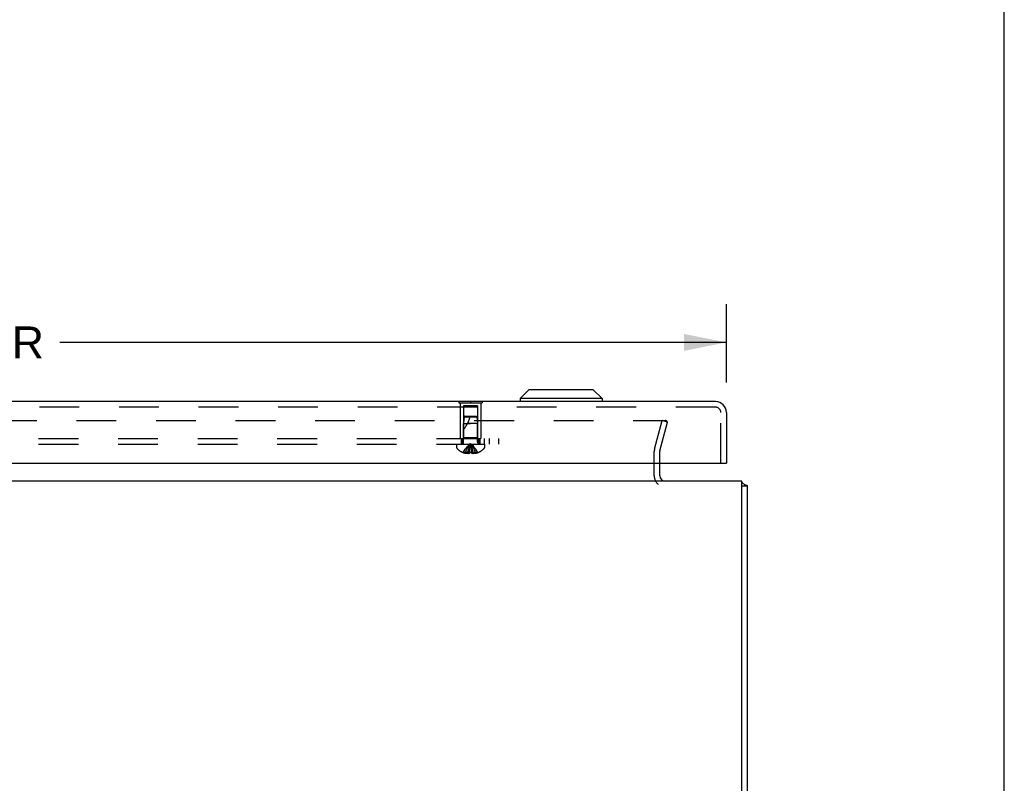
# Model space of a CAD drawing. Header units: inches. Extents: x 0 to 97.1, y 0 to 62.9.
# Tile 33 of 56: x 83.9 to 97.1, y 10.3 to 20.5. Entities that reach past the tile are written whole.
import ezdxf

# ---------------------------------------------------------------- set-up
doc = ezdxf.new("R2010")
doc.units = ezdxf.units.IN
doc.header["$LTSCALE"] = 5.342857
doc.header["$MEASUREMENT"] = 0
doc.linetypes.add('HIDDEN', pattern=[0.2, 0.1, -0.1])
doc.layers.get('0').update_dxf_attribs({"linetype": 'CONTINUOUS'})
for name, color, linetype in [('DEFAULT_2', 8, 'HIDDEN'), ('DIMENSIONS', 7, 'CONTINUOUS'), ('REAR_DOOR', 7, 'CONTINUOUS'), ('SUBPANEL', 7, 'CONTINUOUS')]:
    doc.layers.add(name, color=color, linetype=linetype)
doc.styles.get("Standard").update_dxf_attribs({"font": 'arial.ttf'})
doc.dimstyles.new('DIMSTYLE_1', dxfattribs={"dimtxt": 0.428571, "dimasz": 0.571429, "dimexe": 0.09, "dimexo": 0.07, "dimgap": 0.0375, "dimtad": 0, "dimtih": 1, "dimtoh": 1, "dimzin": 4, "dimdsep": 46, "dimtxsty": 'Standard', "dimblk": '_FILLED', "dimblk1": '_FILLED', "dimblk2": '_FILLED', "dimcen": 0.09, "dimadec": 3, "dimazin": 1, "dimtfac": 1, "dimtdec": 3, "dimtofl": 0, "dimtmove": 0, "dimatfit": 3, "dimldrblk": '_FILLED', "dimfxl": 0, "dimtolj": 1, "dimtzin": 4, "dimarcsym": 0})

# ---------------------------------------------------------------- blocks, each defined once
blk = doc.blocks.new('_FILLED')
at = {"color": 0, "linetype": 'ByBlock'}
blk.add_solid([(0, 0), (-1, 0.2), (-1, -0.2)], dxfattribs=at)
blk = doc.blocks.new('*D4')
at = {"layer": 'DIMENSIONS', "color": 2, "linetype": 'Continuous'}
for p, q in [((69.785, 15.629), (69.785, 16.683)), ((93.41, 15.629), (93.41, 16.683)), ((69.785, 16.169), (78.741, 16.169)), ((93.41, 16.169), (84.453, 16.169))]:
    blk.add_line(p, q, dxfattribs=at)
at = {"layer": 'DIMENSIONS', "color": 2, "linetype": 'Continuous', "xscale": 0.5714285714, "yscale": 0.5714285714, "zscale": 0.5714285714, "rotation": 180}
blk.add_blockref('_FILLED', (69.785, 16.169), dxfattribs=at)
at = {"layer": 'DIMENSIONS', "color": 2, "linetype": 'Continuous', "xscale": 0.5714285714, "yscale": 0.5714285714, "zscale": 0.5714285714}
blk.add_blockref('_FILLED', (93.41, 16.169), dxfattribs=at)
at = {"layer": 'DIMENSIONS', "color": 2, "linetype": 'Continuous', "insert": (81.597, 16.383), "char_height": 0.42857, "width": 5.28306, "attachment_point": 2, "line_spacing_factor": 0.9}
blk.add_mtext('23.63 REAR DOOR', dxfattribs=at)

msp = doc.modelspace()

# ---------------------------------------------------------------- linework, layer by layer
at = {"color": 7, "linetype": 'Continuous'}
for p, q in [((97.142857, 0), (97.142857, 62.857143)), ((93.615219, 14.243318), (93.690219, 14.243318)), ((93.694219, 11.224818), (93.690219, 11.224818)), ((93.694219, 10.887818), (93.694219, 11.224818)), ((93.694219, 10.887818), (93.690219, 10.887818))]:
    msp.add_line(p, q, dxfattribs=at)
at = {"color": 3, "linetype": 'Continuous'}
for p, q in [((92.515219, 14.376318), (92.515219, 14.549239)), ((93.615219, 14.306318), (69.765219, 14.306318)), ((93.615219, 4.711318), (93.615219, 14.306318)), ((93.690219, 14.243318), (93.690219, 4.711318))]:
    msp.add_line(p, q, dxfattribs=at)
for points in [[(93.647034, 14.264559), (93.648233, 14.263483), (93.649639, 14.262426), (93.651265, 14.261392), (93.653098, 14.260396), (93.65512, 14.259448), (93.657308, 14.258551), (93.659639, 14.257702), (93.662053, 14.25691), (93.664478, 14.256177), (93.6669, 14.255488), (93.673877, 14.253589)], [(93.673877, 14.253589), (93.676003, 14.25299), (93.677962, 14.252407), (93.679791, 14.251821), (93.681513, 14.251214), (93.683104, 14.250587), (93.684561, 14.249929), (93.685841, 14.249253), (93.686913, 14.248582), (93.687812, 14.247902), (93.688554, 14.247209), (93.689152, 14.246497), (93.689614, 14.245762), (93.689946, 14.244993), (93.69015, 14.244178), (93.690219, 14.243318)]]:
    msp.add_lwpolyline(points, dxfattribs=at)
for centre, radius, start, end in [((92.585219, 14.376318), 0.07, 180, 270), ((93.545219, 14.161318), 0.145, 45.3986221, 61.126324)]:
    msp.add_arc(centre, radius, start, end, dxfattribs=at)
at = {"layer": 'DEFAULT_2', "color": 8, "linetype": 'HIDDEN'}
for p, q in [((70.787797, 15.118825), (92.592641, 15.118825)), ((92.444138, 14.734532), (92.547109, 15.118825)), ((92.516582, 14.71512), (92.619553, 15.099414)), ((92.619553, 15.099414), (92.547109, 15.118825)), ((92.594465, 15.118745), (92.592641, 15.118825)), ((92.440219, 14.376318), (92.440219, 14.704768)), ((92.515219, 14.549239), (92.515219, 14.704768))]:
    msp.add_line(p, q, dxfattribs=at)
for points in [[(92.612215, 15.103474), (92.611761, 15.105175), (92.611149, 15.106828), (92.610385, 15.108421), (92.609473, 15.109941), (92.608423, 15.111374), (92.607242, 15.112709), (92.605941, 15.113935), (92.604529, 15.115042), (92.60302, 15.116021), (92.601424, 15.116862), (92.599757, 15.117562), (92.59803, 15.118111), (92.596259, 15.118507), (92.594465, 15.118745)], [(92.612641, 15.099506), (92.612598, 15.098233), (92.612396, 15.096495), (92.61203, 15.094768)], [(92.612215, 15.103474), (92.612507, 15.101741), (92.612635, 15.099989), (92.612641, 15.099506)]]:
    msp.add_lwpolyline(points, dxfattribs=at)
for centre, radius, start, end in [((92.555219, 14.704768), 0.115, 165, 180), ((92.555219, 14.704768), 0.04, 165, 180), ((92.585219, 14.376318), 0.145, 180, 231.2450787)]:
    msp.add_arc(centre, radius, start, end, dxfattribs=at)
at = {"layer": 'REAR_DOOR', "color": 7, "linetype": 'Continuous'}
for p, q in [((90.754849, 15.531719), (90.636739, 15.413609)), ((91.620985, 15.531719), (90.754855, 15.531719)), ((91.620991, 15.531719), (91.739101, 15.413609)), ((89.816219, 15.378239), (90.128219, 15.378239)), ((89.816219, 15.378239), (89.816219, 15.374239)), ((89.972219, 15.378239), (89.972219, 15.374239)), ((90.128219, 15.378239), (90.128219, 15.374239)), ((91.739101, 15.413609), (90.636739, 15.413609)), ((90.636739, 15.413609), (90.636739, 15.374239)), ((91.739101, 15.413609), (91.739101, 15.374239)), ((93.394719, 14.549239), (93.409719, 14.549239))]:
    msp.add_line(p, q, dxfattribs=at)
at = {"layer": 'REAR_DOOR', "color": 3, "linetype": 'Continuous'}
for p, q in [((93.264719, 15.374239), (69.929719, 15.374239)), ((93.409719, 15.229239), (93.409719, 14.549239)), ((69.799719, 14.549239), (93.394719, 14.549239))]:
    msp.add_line(p, q, dxfattribs=at)
at = {"layer": 'REAR_DOOR', "color": 8, "linetype": 'HIDDEN'}
for p, q in [((89.816219, 15.374239), (89.816219, 15.357239)), ((89.816219, 15.357239), (90.128219, 15.357239)), ((89.832219, 15.357239), (89.832219, 14.878239)), ((89.972219, 15.374239), (89.972219, 15.357239)), ((90.112219, 15.357239), (90.112219, 14.878239)), ((90.128219, 15.374239), (90.128219, 15.357239)), ((93.264719, 15.299239), (69.929719, 15.299239)), ((90.067219, 15.315739), (89.877219, 15.315739)), ((89.877219, 15.315739), (89.877219, 14.888239)), ((90.067219, 15.315739), (90.067219, 14.888239)), ((93.334719, 14.549239), (93.334719, 15.229239)), ((89.887224, 15.168289), (89.878219, 15.078236)), ((89.898219, 15.178239), (89.887224, 15.168289)), ((89.887224, 15.168289), (90.057214, 15.168288)), ((89.898219, 15.178239), (90.046219, 15.178239)), ((90.046219, 15.178239), (90.057214, 15.168288)), ((90.057214, 15.168288), (90.066219, 15.078239)), ((89.878219, 15.078236), (89.972219, 15.078239)), ((89.878219, 14.831439), (89.878219, 15.078236)), ((89.972219, 15.078239), (89.930215, 15.078236)), ((90.066219, 15.078239), (89.972219, 15.078239)), ((90.066219, 14.831439), (90.066219, 15.078239)), ((89.832219, 14.878239), (90.112219, 14.878239)), ((89.877219, 14.888239), (89.867219, 14.878239)), ((90.067219, 14.888239), (89.877219, 14.888239)), ((90.067219, 14.888239), (90.077219, 14.878239)), ((89.785719, 14.803239), (90.158719, 14.803239)), ((89.785719, 14.803239), (89.785719, 14.756689)), ((89.872953, 14.690281), (89.872718, 14.689883)), ((89.873934, 14.689882), (89.872953, 14.690281)), ((89.956719, 14.689882), (89.873934, 14.689882)), ((89.903719, 14.689882), (89.903719, 14.679834)), ((89.93732, 14.689882), (89.93732, 14.674933)), ((89.956719, 14.689882), (89.958889, 14.712355)), ((89.956719, 14.689882), (89.956756, 14.690281)), ((89.956719, 14.689882), (89.956719, 14.679834)), ((89.956756, 14.690281), (89.959318, 14.69016)), ((89.980772, 14.754552), (89.978084, 14.775041)), ((89.983267, 14.733589), (89.98075, 14.754735)), ((89.985582, 14.712032), (89.983238, 14.73384)), ((89.98512, 14.690159), (89.987683, 14.690281)), ((89.987719, 14.689882), (89.985549, 14.712355)), ((89.987683, 14.690281), (89.987719, 14.689882)), ((90.070504, 14.689882), (89.987719, 14.689882)), ((89.987719, 14.689882), (89.987719, 14.679834)), ((90.007119, 14.689882), (90.007119, 14.674933)), ((90.040719, 14.689882), (90.040719, 14.679834)), ((90.071486, 14.690281), (90.070504, 14.689882)), ((90.07172, 14.689883), (90.071486, 14.690281)), ((90.158719, 14.803239), (90.158719, 14.756689))]:
    msp.add_line(p, q, dxfattribs=at)
for points in [[(89.872953, 14.690281), (89.886649, 14.712355), (89.901485, 14.73384), (89.91746, 14.754735), (89.934574, 14.775041), (89.952827, 14.794756), (89.972219, 14.813882)], [(89.903719, 14.689882), (89.913164, 14.712032), (89.923397, 14.733589), (89.934419, 14.754552), (89.94623, 14.774922), (89.95883, 14.794699), (89.972219, 14.813882)], [(89.93732, 14.689882), (89.942132, 14.712032), (89.947345, 14.733589), (89.952961, 14.754552), (89.958978, 14.774922), (89.965398, 14.794699), (89.972219, 14.813882)], [(89.972219, 14.689882), (89.969624, 14.689894), (89.967039, 14.689927), (89.964459, 14.689983), (89.961885, 14.69006), (89.959319, 14.690159), (89.956756, 14.690281)], [(89.958856, 14.712032), (89.9612, 14.73384), (89.963689, 14.754735), (89.966355, 14.775041), (89.969198, 14.794756), (89.972219, 14.813882)], [(89.961172, 14.733589), (89.963666, 14.754552), (89.966339, 14.774922), (89.96919, 14.794699), (89.972219, 14.813882)], [(89.961884, 14.69006), (89.964457, 14.689983), (89.967037, 14.689927)], [(89.9781, 14.774922), (89.975249, 14.794699), (89.972219, 14.813882)], [(89.978084, 14.775041), (89.97524, 14.794756), (89.972219, 14.813882)], [(90.071486, 14.690281), (90.057789, 14.712355), (90.042953, 14.73384), (90.026979, 14.754735), (90.009865, 14.775041), (89.991611, 14.794756), (89.972219, 14.813882)], [(90.040719, 14.689882), (90.031275, 14.712032), (90.021041, 14.733589), (90.010019, 14.754552), (89.998208, 14.774922), (89.985608, 14.794699), (89.972219, 14.813882)], [(90.007119, 14.689882), (90.002307, 14.712032), (89.997093, 14.733589), (89.991477, 14.754552), (89.98546, 14.774922), (89.979041, 14.794699), (89.972219, 14.813882)], [(89.987683, 14.690281), (89.985121, 14.69016), (89.982555, 14.69006), (89.979981, 14.689983), (89.977401, 14.689927), (89.974815, 14.689894), (89.972219, 14.689882)], [(89.977399, 14.689927), (89.979979, 14.689983), (89.982553, 14.69006)], [(89.93732, 14.674933), (89.933131, 14.675218), (89.928936, 14.675597), (89.924733, 14.676068), (89.920527, 14.676633), (89.916318, 14.677292), (89.912112, 14.678045), (89.907913, 14.678893), (89.903719, 14.679834)], [(89.956719, 14.679834), (89.954144, 14.678839), (89.951618, 14.677962), (89.949146, 14.677205), (89.946719, 14.676559), (89.944335, 14.676014), (89.941982, 14.675566), (89.939641, 14.675204), (89.93732, 14.674933)], [(90.007119, 14.674933), (90.004797, 14.675204), (90.002457, 14.675566), (90.000103, 14.676014), (89.99772, 14.676559), (89.995293, 14.677205), (89.99282, 14.677962), (89.990295, 14.678839), (89.987719, 14.679834)], [(90.040719, 14.679834), (90.036526, 14.678893), (90.032326, 14.678045), (90.02812, 14.677292), (90.023912, 14.676633), (90.019705, 14.676068), (90.015502, 14.675597), (90.011307, 14.675218), (90.007119, 14.674933)]]:
    msp.add_lwpolyline(points, dxfattribs=at)
at = {"layer": 'REAR_DOOR', "color": 3, "linetype": 'Continuous'}
msp.add_arc((93.264719, 15.229239), 0.145, 0, 90, dxfattribs=at)
at = {"layer": 'REAR_DOOR', "color": 8, "linetype": 'HIDDEN'}
for centre, radius, start, end in [((93.264719, 15.229239), 0.07, 0, 90), ((89.426976, 15.348432), 0.571188, 322.1862365, 342.6646356), ((89.850019, 14.831439), 0.0282, 270, 360), ((90.094419, 14.831439), 0.0282, 180, 270), ((89.805719, 14.756689), 0.02, 180, 226.4862049), ((89.972219, 14.932059), 0.26182, 226.4862049, 247.6387144), ((89.972219, 14.932059), 0.261361, 247.910623, 254.8058882), ((89.972219, 14.932059), 0.261361, 285.1941118, 292.089377), ((89.972219, 14.932059), 0.26182, 292.3612856, 313.5137951), ((90.138719, 14.756689), 0.02, 313.5137951, 360)]:
    msp.add_arc(centre, radius, start, end, dxfattribs=at)
at = {"layer": 'SUBPANEL', "color": 8, "linetype": 'HIDDEN'}
for p, q in [((71.347219, 14.878239), (90.347219, 14.878239)), ((89.847219, 14.878239), (89.847219, 14.803239)), ((89.863219, 14.878239), (89.863219, 14.803239)), ((90.081219, 14.878239), (90.081219, 14.803239)), ((90.097219, 14.878239), (90.097219, 14.803239)), ((90.153219, 14.878239), (90.153219, 14.803239)), ((90.222219, 14.878239), (90.222219, 14.803239)), ((90.347219, 14.878239), (90.347219, 14.803239)), ((71.347219, 14.803239), (90.347219, 14.803239))]:
    msp.add_line(p, q, dxfattribs=at)

# ---------------------------------------------------------------- dimensions: what is measured, and where the dimension line sits
at = {"layer": 'DIMENSIONS', "color": 2, "linetype": 'Continuous'}
dim = msp.add_linear_dim(base=(93.4097191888, 16.1685739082), p1=(69.7847191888, 15.5592389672), p2=(93.4097191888, 15.5592389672), text='<> REAR DOOR', dimstyle='DIMSTYLE_1', dxfattribs=at)
dim.commit()
dim.dimension.update_dxf_attribs({"geometry": '*D4', "text_midpoint": (81.5972191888, 16.1685739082), "dimtype": 160})

doc.saveas('drawing.dxf')
